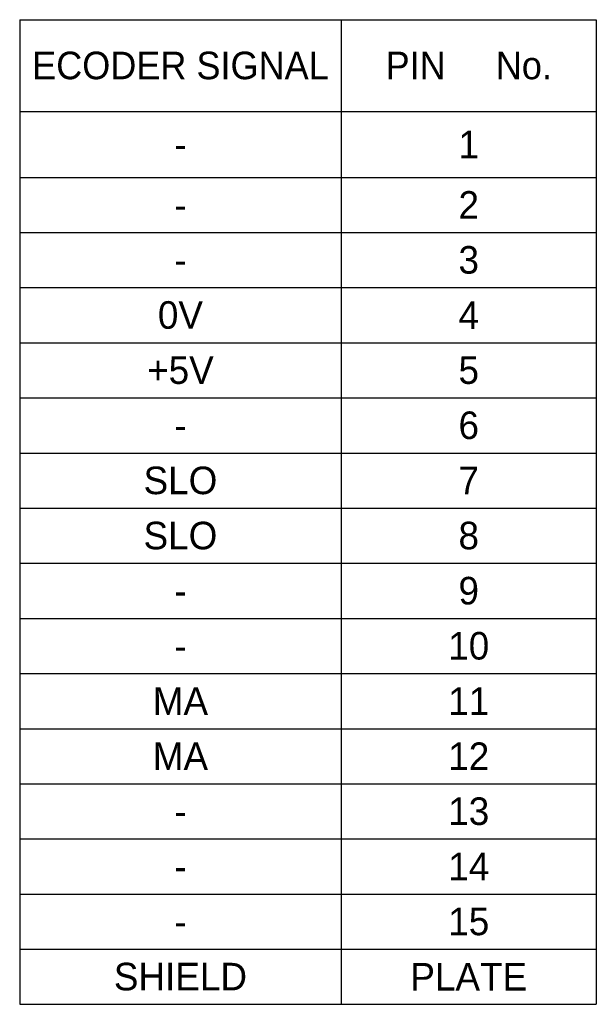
# Model space of a CAD drawing. Header units: inches. Extents: x 0 to 814, y 0 to 621.
# Tile 32 of 37: x 489 to 564, y 270 to 398. Entities that reach past the tile are written whole.
import ezdxf

# ---------------------------------------------------------------- set-up
doc = ezdxf.new("R2010")
doc.units = ezdxf.units.IN
doc.header["$LTSCALE"] = 10
doc.header["$MEASUREMENT"] = 0

# ---------------------------------------------------------------- blocks, each defined once
blk = doc.blocks.new('*T48')
at = {"color": 0, "linetype": 'ByBlock', "lineweight": -2}
for p, q in [((0, 0), (75.3, 0)), ((0, 0), (0, -128.59)), ((41.98, 0), (41.98, -128.59)), ((75.3, 0), (75.3, -128.59)), ((0, -12), (75.3, -12)), ((0, -20.59), (75.3, -20.59)), ((0, -27.79), (75.3, -27.79)), ((0, -34.99), (75.3, -34.99)), ((0, -42.19), (75.3, -42.19)), ((0, -49.39), (75.3, -49.39)), ((0, -56.59), (75.3, -56.59)), ((0, -63.79), (75.3, -63.79)), ((0, -70.99), (75.3, -70.99)), ((0, -78.19), (75.3, -78.19)), ((0, -85.39), (75.3, -85.39)), ((0, -92.59), (75.3, -92.59)), ((0, -99.79), (75.3, -99.79)), ((0, -106.99), (75.3, -106.99)), ((0, -114.19), (75.3, -114.19)), ((0, -121.39), (75.3, -121.39)), ((0, -128.59), (75.3, -128.59))]:
    blk.add_line(p, q, dxfattribs=at)
at = {"color": 0, "lineweight": 15, "char_height": 3.6, "attachment_point": 5}
for s, insert, width in [('{\\fGulim|b0|i0|c0|p50;ECODER SIGNAL}', (20.99, -6), 39.5799), ('{\\fGulim|b0|i0|c0|p50;PIN     No.}', (58.64, -6), 30.9175), ('1', (58.64, -16.29), 30.9175), ('-', (20.99, -16.29), 39.5799), ('2', (58.64, -24.19), 30.9175), ('-', (20.99, -24.19), 39.5799), ('3', (58.64, -31.39), 30.9175), ('-', (20.99, -31.39), 39.5799), ('0V', (20.99, -38.59), 39.5799), ('4', (58.64, -38.59), 30.9175), ('+5V', (20.99, -45.79), 39.5799), ('5', (58.64, -45.79), 30.9175), ('6', (58.64, -52.99), 30.9175), ('-', (20.99, -52.99), 39.5799), ('SLO', (20.99, -60.19), 39.5799), ('7', (58.64, -60.19), 30.9175), ('SLO', (20.99, -67.39), 39.5799), ('8', (58.64, -67.39), 30.9175), ('9', (58.64, -74.59), 30.9175), ('-', (20.99, -74.59), 39.5799), ('10', (58.64, -81.79), 30.9175), ('-', (20.99, -81.79), 39.5799), ('MA', (20.99, -88.99), 39.5799), ('11', (58.64, -88.99), 30.9175), ('12', (58.64, -96.19), 30.9175), ('MA', (20.99, -96.19), 39.5799), ('13', (58.64, -103.39), 30.9175), ('-', (20.99, -103.39), 39.5799), ('14', (58.64, -110.59), 30.9175), ('-', (20.99, -110.59), 39.5799), ('15', (58.64, -117.79), 30.9175), ('-', (20.99, -117.79), 39.5799), ('SHIELD', (20.99, -124.99), 39.5799), ('PLATE', (58.64, -124.99), 30.9175)]:
    blk.add_mtext(s, dxfattribs=dict(at, insert=insert, width=width))

msp = doc.modelspace()

# ---------------------------------------------------------------- block references
msp.add_blockref('*T48', (489.2, 398.25))

doc.saveas('drawing.dxf')
